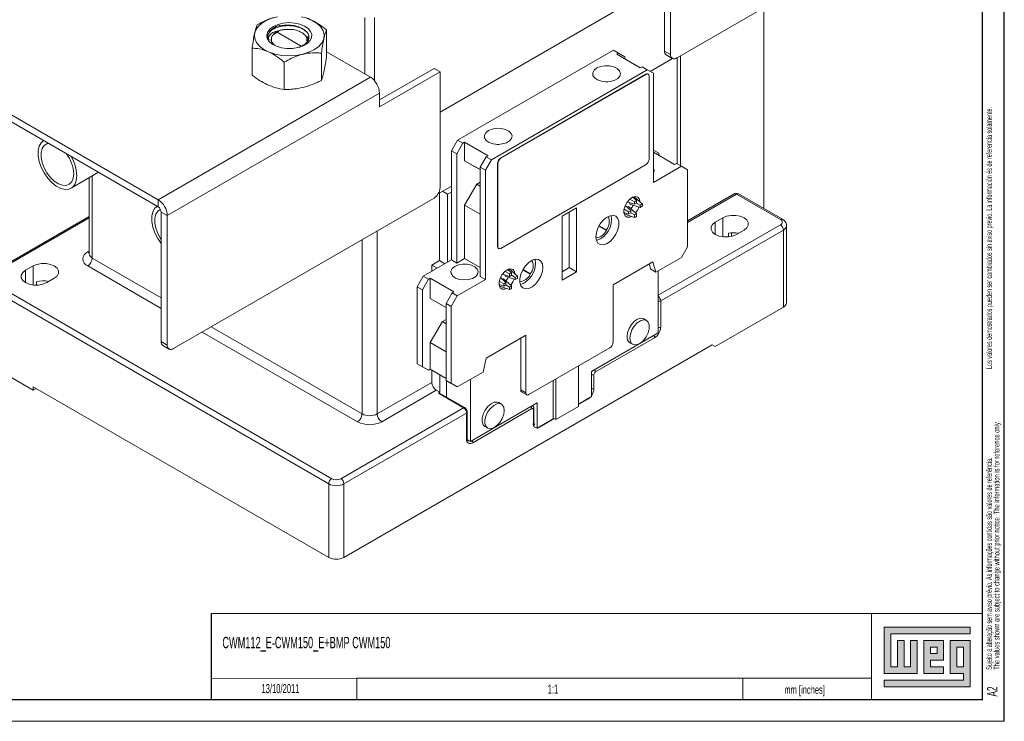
# Model space of a CAD drawing. Header units: millimetres. Extents: x 0 to 841, y 0 to 594.
# Tile 8 of 11: x 611 to 841, y 0 to 164. Entities that reach past the tile are written whole.
import ezdxf

# ---------------------------------------------------------------- set-up
doc = ezdxf.new("R2010")
doc.units = ezdxf.units.MM
doc.layers.add('FORMATO', color=7, linetype='Continuous')
doc.layers.add('LEGENDA', color=7, linetype='Continuous')
doc.styles.add('SLDTEXTSTYLE1', font='TXT', dxfattribs={"width": 0.605})
doc.styles.add('SLDTEXTSTYLE2', font='TXT', dxfattribs={"width": 0.569583})

# ---------------------------------------------------------------- blocks, each defined once
blk = doc.blocks.new('SW_NOTE_0')
at = {"color": 0, "linetype": 'Continuous', "lineweight": 0, "attachment_point": 1, "rotation": 90}
for s, insert, char_height, style in [('Sujeito a alteração sem aviso prévio. As informações contidas são valores de referência.                                                           Los valores demostrados pueden ser cambiados sin aviso previo. La información és de referencia solamente.', (-1.71, 0), 1.32292, 'SLDTEXTSTYLE2'), ('The values shown are subject to change without prior notice. The information is for reference only. ', (0.06, 0), 1.3229, 'SLDTEXTSTYLE1')]:
    blk.add_mtext(s, dxfattribs=dict(at, insert=insert, char_height=char_height, style=style))

msp = doc.modelspace()

# ---------------------------------------------------------------- hatches: boundary and pattern name
at = {"linetype": 'Continuous'}
msp.add_hatch(color=7, dxfattribs=at).paths.add_polyline_path([(812.99, 21.93), (812.99, 11.15), (820.69, 11.15), (820.69, 18.85), (819.15, 18.85), (819.15, 12.69), (817.61, 12.69), (817.61, 18.85), (816.07, 18.85), (816.07, 12.69), (814.53, 12.69), (814.53, 20.39), (833.01, 20.39), (833.01, 21.93)], flags=0)
h = msp.add_hatch(color=7, dxfattribs=at)
h.paths.add_polyline_path([(812.99, 8.07), (833.01, 8.07), (833.01, 18.85), (828.39, 18.85), (828.39, 11.15), (831.47, 11.15), (831.47, 9.61), (812.99, 9.61)], flags=0)
h.paths.add_polyline_path([(829.93, 17.31), (831.47, 17.31), (831.47, 12.69), (829.93, 12.69)], flags=0)
h = msp.add_hatch(color=7, dxfattribs=at)
h.paths.add_polyline_path([(826.85, 12.69), (823.77, 12.69), (823.77, 14.23), (826.85, 14.23), (826.85, 18.85), (822.23, 18.85), (822.23, 11.15), (826.85, 11.15)], flags=0)
h.paths.add_polyline_path([(825.31, 15.77), (823.77, 15.77), (823.77, 17.31), (825.31, 17.31)], flags=0)

# ---------------------------------------------------------------- linework, layer by layer
at = {"color": 7, "linetype": 'Continuous', "lineweight": 15}
for p, q in [((764.56, 154.65), (825.37, 189.76)), ((761.73, 183.23), (761.73, 156.28)), ((763.14, 182.41), (763.14, 155.47)), ((709.4, 142.04), (761.73, 172.25)), ((761.73, 172.25), (709.4, 142.04)), ((784.89, 166.39), (784.89, 119.57)), ((568.34, 165.07), (643.64, 121.59)), ((568.34, 163.43), (643.64, 119.96)), ((691.83, 164.1), (691.83, 150.92)), ((694.09, 164.1), (694.09, 149.35)), ((671.43, 160.66), (672.28, 161.13)), ((671.94, 162.12), (671.94, 162.24)), ((672.03, 162.13), (671.94, 162.12)), ((672.72, 161.25), (672.28, 161.13)), ((672.76, 161.23), (672.28, 161.13)), ((674.09, 161.33), (674.45, 161.3)), ((682.9, 161.18), (682.9, 154.81)), ((670.43, 160.06), (671.43, 160.66)), ((677.02, 157.43), (671.43, 160.66)), ((678.64, 159.33), (678.45, 159.58)), ((665.55, 156.98), (665.55, 150.61)), ((677.02, 157.43), (676.49, 157.13)), ((678.12, 158.07), (677.02, 157.43)), ((677.02, 157.43), (677.02, 157.3)), ((677.98, 157.96), (677.73, 157.64)), ((678.21, 158.06), (678.12, 158.07)), ((749.81, 156.47), (713.47, 135.49)), ((751.05, 155.75), (749.81, 156.47)), ((761.73, 156.28), (763.14, 155.47)), ((681.71, 155.79), (681.71, 149.42)), ((682.9, 156.08), (693.14, 150.17)), ((750.63, 155.51), (751.05, 155.75)), ((756.07, 152.37), (750.63, 155.51)), ((752.47, 154.94), (751.05, 155.75)), ((752.47, 154.94), (752.47, 154.45)), ((758.37, 151.53), (763.58, 154.54)), ((762.14, 155.37), (763.56, 154.55)), ((764.73, 129.97), (764.73, 154.75)), ((765.47, 129.55), (765.47, 155.18)), ((673.03, 153.69), (673.03, 147.32)), ((707.99, 152.21), (695.26, 144.86)), ((707.99, 152.21), (709.4, 151.39)), ((721.39, 130.91), (757.73, 151.9)), ((756.07, 152.37), (756.5, 152.61)), ((757.73, 151.9), (756.5, 152.61)), ((759.15, 151.08), (757.73, 151.9)), ((643.64, 121.59), (693.14, 150.17)), ((695.26, 143.23), (709.4, 151.39)), ((709.4, 124.44), (709.4, 151.39)), ((757.38, 150.88), (723.51, 131.32)), ((757.45, 150.84), (723.58, 131.28)), ((757.45, 150.84), (757.38, 150.88)), ((757.95, 150.88), (757.88, 150.93)), ((758.16, 131.03), (758.16, 150.43)), ((759.15, 151.08), (759.15, 125.6)), ((748.49, 149.12), (748, 149.12)), ((645.76, 117.92), (695.26, 146.49)), ((695.26, 146.49), (695.26, 143.23)), ((712.06, 133.04), (713.47, 135.49)), ((714.71, 134.77), (713.29, 132.32)), ((713.47, 135.49), (714.71, 134.77)), ((715.13, 135.02), (714.71, 134.77)), ((720.58, 131.87), (715.13, 135.02)), ((715.13, 135.02), (715.13, 130.71)), ((722.72, 134.52), (723.21, 134.52)), ((713.29, 132.32), (712.06, 133.04)), ((712.06, 133.04), (712.06, 107.56)), ((713.29, 132.32), (713.29, 106.85)), ((718.74, 129.18), (720.15, 131.63)), ((721.39, 130.91), (719.97, 128.47)), ((720.58, 131.87), (720.15, 131.63)), ((720.15, 131.63), (721.39, 130.91)), ((723.58, 131.28), (723.51, 131.32)), ((760.42, 132.46), (759.15, 133.2)), ((764.1, 129.85), (759.15, 132.71)), ((760.42, 132.46), (760.42, 131.97)), ((715.13, 130.71), (718.74, 128.63)), ((717.96, 129.08), (715.13, 130.71)), ((718.74, 128.63), (717.96, 129.08)), ((719.97, 128.47), (718.74, 129.18)), ((718.74, 103.7), (718.74, 129.18)), ((722.8, 130.1), (722.8, 110.71)), ((722.87, 130.06), (722.8, 130.1)), ((722.87, 130.06), (722.87, 110.66)), ((723.58, 110.26), (757.45, 129.81)), ((759.15, 125.6), (765.72, 129.4)), ((764.1, 129.85), (764.52, 130.09)), ((765.72, 129.4), (764.52, 130.09)), ((767.14, 128.58), (765.72, 129.4)), ((623.33, 124.31), (629.72, 128)), ((627.53, 126.74), (627.53, 109.03)), ((628.26, 127.16), (628.26, 108.01)), ((719.97, 128.47), (719.97, 102.99)), ((767.14, 128.58), (767.14, 110.62)), ((708.96, 123), (712.06, 124.79)), ((715.13, 120.34), (717.96, 125.24)), ((718.74, 125.69), (717.96, 125.24)), ((717.96, 125.24), (718.74, 124.79)), ((647.18, 86.89), (707.99, 121.99)), ((709.23, 107.4), (709.23, 123.16)), ((709.93, 123.57), (711.14, 122.87)), ((712.06, 123.4), (711.14, 122.87)), ((711.14, 122.87), (711.14, 107.03)), ((754.74, 121.15), (753.69, 121.73)), ((755.21, 121.42), (754.35, 122.17)), ((754.4, 122.13), (754.66, 122.28)), ((756.57, 120.63), (754.66, 122.28)), ((778.02, 122.95), (767.14, 116.67)), ((767.14, 116.33), (778.52, 122.91)), ((778.52, 122.91), (788.78, 116.99)), ((789.28, 117.04), (779.02, 122.95)), ((643.64, 119.96), (643.64, 121.59)), ((715.13, 120.34), (715.13, 107.91)), ((718.74, 118.26), (715.13, 120.34)), ((741.24, 119.72), (737.88, 117.78)), ((741.24, 104.81), (741.24, 119.72)), ((753.9, 119.09), (752.59, 120.27)), ((754.74, 120.55), (753.06, 121.09)), ((753.06, 119.84), (753.35, 120.01)), ((755.21, 118.33), (753.35, 120.01)), ((753.67, 120.56), (753.67, 120.9)), ((756.05, 119.79), (753.67, 120.56)), ((754.74, 120.55), (754.74, 121.15)), ((755.21, 120.82), (754.74, 120.55)), ((755.21, 121.42), (755.21, 120.82)), ((756.05, 120.33), (755.21, 120.82)), ((756.05, 120.33), (756.57, 120.63)), ((756.05, 119.79), (756.05, 120.33)), ((756.57, 120.09), (756.05, 119.79)), ((627.53, 117.72), (603.72, 103.97)), ((604.22, 103.92), (627.53, 117.38)), ((644.35, 118.73), (645.76, 117.92)), ((644.35, 118.73), (644.35, 88.52)), ((645.76, 117.92), (645.76, 87.71)), ((737.88, 117.78), (737.88, 102.88)), ((739.54, 105.79), (739.54, 118.74)), ((753.38, 118.25), (752.28, 118.63)), ((753.38, 118.79), (752.34, 119.42)), ((752.36, 118.29), (752.36, 118.6)), ((754.74, 117.46), (752.36, 118.29)), ((753.38, 118.79), (753.9, 119.09)), ((753.9, 118.55), (753.38, 118.25)), ((753.9, 119.09), (753.9, 118.55)), ((754.74, 118.06), (753.9, 118.55)), ((754.74, 118.06), (755.21, 118.33)), ((754.74, 117.46), (754.74, 118.06)), ((755.21, 118.33), (755.21, 117.73)), ((775.34, 117.39), (773.57, 116.37)), ((775.34, 117.39), (775.34, 112.97)), ((748.19, 114.46), (746.45, 115.46)), ((746.5, 115.55), (748.19, 114.57)), ((788.78, 115.76), (760.3, 99.32)), ((773.57, 113.52), (773.57, 116.37)), ((790.22, 97.59), (790.22, 115.56)), ((694.73, 71.68), (694.73, 114.34)), ((748.19, 114.57), (748.19, 114.46)), ((789.48, 114.54), (760.85, 98)), ((776.64, 113.79), (776.64, 112.95)), ((777.39, 113.89), (777.39, 113.08)), ((778.52, 113.52), (780.29, 114.54)), ((789.48, 96.57), (789.48, 114.54)), ((691.2, 112.3), (691.2, 71.68)), ((722.87, 110.66), (722.8, 110.71)), ((723.01, 110.25), (723.08, 110.21)), ((765.72, 108.17), (767.14, 110.62)), ((627.53, 109.62), (627.2, 109.43)), ((628.26, 108.01), (644.35, 98.72)), ((765.72, 108.17), (759.71, 104.7)), ((614.47, 106.17), (612.71, 105.15)), ((614.47, 106.17), (614.47, 101.74)), ((627.2, 106.17), (644.35, 96.27)), ((712.06, 107.56), (705.48, 103.77)), ((707.46, 106.38), (709.23, 107.4)), ((707.46, 106.38), (707.46, 104.91)), ((708.73, 105.64), (707.46, 106.38)), ((710.5, 106.66), (709.23, 107.4)), ((713.29, 106.85), (712.06, 107.56)), ((715.13, 107.91), (713.29, 106.85)), ((715.13, 107.91), (718.74, 105.83)), ((737.88, 104.83), (739.54, 105.79)), ((739.54, 105.79), (741.24, 104.81)), ((749.73, 101.79), (759.01, 107.15)), ((758.16, 106.66), (758.53, 105.38)), ((759.01, 107.15), (759.71, 104.7)), ((612.71, 105.15), (612.71, 102.29)), ((704.06, 101.32), (705.48, 103.77)), ((705.48, 103.77), (706.68, 103.07)), ((719.97, 102.99), (718.74, 103.7)), ((724.77, 102.27), (723.45, 103.45)), ((725.61, 103.73), (723.93, 104.28)), ((724.54, 103.75), (724.54, 104.08)), ((726.92, 102.97), (724.54, 103.75)), ((725.61, 104.33), (724.55, 104.91)), ((726.08, 104.6), (725.22, 105.35)), ((725.26, 105.31), (725.53, 105.46)), ((727.44, 103.81), (725.53, 105.46)), ((725.61, 103.73), (725.61, 104.33)), ((725.61, 103.73), (726.08, 104)), ((726.08, 104.6), (726.08, 104)), ((726.92, 103.51), (726.08, 104)), ((726.92, 103.51), (727.44, 103.81)), ((726.92, 102.97), (726.92, 103.51)), ((730.44, 104.22), (728.7, 105.22)), ((728.75, 105.3), (730.44, 104.33)), ((730.44, 104.22), (730.44, 104.33)), ((737.88, 102.88), (741.24, 104.81)), ((758.53, 105.38), (759.71, 104.7)), ((760.3, 105.04), (760.3, 90.56)), ((603.51, 101.47), (683.42, 55.35)), ((684.12, 56.57), (604.22, 102.7)), ((615.28, 102.43), (615.28, 101.7)), ((617.66, 102.29), (619.42, 103.31)), ((705.27, 100.62), (704.06, 101.32)), ((704.06, 101.32), (704.06, 83.35)), ((706.68, 103.07), (705.27, 100.62)), ((707.11, 103.32), (706.68, 103.07)), ((712.62, 100.13), (707.11, 103.32)), ((707.11, 103.32), (707.11, 98.58)), ((719.97, 102.99), (713.4, 99.19)), ((724.25, 101.43), (723.15, 101.81)), ((724.25, 101.97), (723.2, 102.6)), ((723.23, 101.47), (723.23, 101.78)), ((725.61, 100.64), (723.23, 101.47)), ((724.22, 103.19), (723.93, 103.02)), ((726.08, 101.51), (724.22, 103.19)), ((724.25, 101.97), (724.77, 102.27)), ((724.77, 101.73), (724.25, 101.43)), ((724.77, 102.27), (724.77, 101.73)), ((725.61, 101.24), (724.77, 101.73)), ((726.08, 101.51), (725.61, 101.24)), ((725.61, 100.64), (725.61, 101.24)), ((726.08, 101.51), (726.08, 100.91)), ((727.44, 103.27), (726.92, 102.97)), ((749.73, 88.32), (749.73, 101.79)), ((705.27, 100.62), (705.27, 82.66)), ((710.78, 97.44), (712.2, 99.89)), ((713.4, 99.19), (711.98, 96.74)), ((712.62, 100.13), (712.2, 99.89)), ((712.2, 99.89), (713.4, 99.19)), ((707.11, 98.58), (710.78, 96.46)), ((709.93, 96.95), (707.11, 98.58)), ((710.78, 96.46), (709.93, 96.95)), ((711.98, 96.74), (710.78, 97.44)), ((710.78, 79.47), (710.78, 97.44)), ((711.98, 96.74), (711.98, 78.78)), ((760.85, 98), (760.85, 91.88)), ((773.57, 87.39), (789.48, 96.57)), ((656.01, 91.99), (691.2, 71.68)), ((707.11, 88.29), (709.93, 93.19)), ((710.78, 93.68), (709.93, 93.19)), ((709.93, 93.19), (710.78, 92.7)), ((757.53, 93.46), (756.89, 93.83)), ((653.89, 90.76), (690.13, 69.84)), ((720.12, 84.7), (729.4, 90.06)), ((729.4, 90.06), (729.4, 76.58)), ((760.3, 90.56), (744.73, 81.57)), ((644.35, 88.52), (645.76, 87.71)), ((644.76, 87.61), (646.18, 86.79)), ((686.95, 38.2), (772.87, 87.8)), ((707.11, 88.29), (707.11, 82.09)), ((710.78, 86.17), (707.11, 88.29)), ((728.22, 89.37), (728.22, 77.27)), ((759.43, 89.43), (745.64, 81.47)), ((753.68, 88.27), (754.32, 87.9)), ((772.87, 87.8), (773.57, 87.39)), ((773.57, 87.39), (772.87, 87.8)), ((730.1, 76.18), (749.02, 87.09)), ((603.51, 83.51), (614.47, 77.18)), ((704.06, 83.35), (705.27, 82.66)), ((705.48, 82.53), (704.06, 83.35)), ((719.41, 81.43), (720.12, 84.7)), ((741.65, 82.84), (741.65, 73.39)), ((705.27, 82.66), (706.68, 81.84)), ((706.68, 81.84), (705.48, 82.53)), ((707.11, 82.09), (706.68, 81.84)), ((707.11, 82.09), (710.78, 79.96)), ((707.46, 81.88), (707.46, 79.02)), ((709.37, 76.7), (709.37, 80.78)), ((713.4, 77.96), (719.41, 81.43)), ((744.73, 75.69), (744.73, 81.57)), ((745.29, 80.86), (745.29, 77.59)), ((694.73, 71.68), (707.46, 79.02)), ((710.78, 79.47), (711.98, 78.78)), ((712.2, 78.66), (710.78, 79.47)), ((710.9, 75.57), (710.9, 79.4)), ((711.98, 78.78), (713.4, 77.96)), ((713.4, 77.96), (712.2, 78.66)), ((716.46, 65.25), (716.46, 79.73)), ((735.74, 70.71), (735.74, 79.43)), ((736.38, 70.34), (736.38, 79.8)), ((614.47, 78), (614.47, 77.18)), ((614.47, 78), (683.42, 38.2)), ((615.18, 77.59), (614.47, 77.18)), ((695.79, 69.84), (708.52, 77.19)), ((708.52, 77.19), (709.37, 76.7)), ((709.37, 76.7), (709.01, 76.49)), ((709.01, 76.49), (714.88, 73.1)), ((715.13, 73.13), (709.26, 76.52)), ((728.22, 77.27), (729.4, 76.58)), ((728.42, 76.81), (729.6, 76.13)), ((732.03, 74.24), (716.46, 65.25)), ((723.72, 73.94), (723.08, 74.31)), ((730.94, 73.56), (730.9, 73.59)), ((732.03, 68.36), (732.03, 74.24)), ((744.73, 75.69), (741.65, 73.92)), ((743.87, 75.14), (741.65, 73.86)), ((743.87, 75.14), (743.87, 75.2)), ((714.88, 73.1), (686.25, 56.57)), ((686.95, 55.35), (715.59, 71.88)), ((715.59, 65.76), (715.59, 71.88)), ((715.74, 65.96), (715.74, 72.08)), ((730.79, 72.9), (717, 64.94)), ((731.15, 69.43), (731.15, 72.69)), ((731.29, 69.63), (731.29, 72.9)), ((741.65, 73.39), (736.38, 70.34)), ((731.52, 69.12), (731.46, 69.15)), ((735.92, 70.61), (732.03, 68.36)), ((735.97, 70.58), (732.56, 68.61)), ((736.38, 70.34), (735.74, 70.71)), ((719.87, 68.75), (720.51, 68.38)), ((731.87, 68.46), (732.03, 68.36)), ((732.56, 68.61), (732.56, 68.67)), ((716.46, 65.25), (715.78, 65.64)), ((683.42, 38.2), (683.42, 55.35)), ((686.95, 38.2), (686.95, 55.35))]:
    msp.add_line(p, q, dxfattribs=at)
at = {"color": 7, "linetype": 'Continuous', "lineweight": 0}
for p, q in [((833.01, 21.93), (812.99, 21.93)), ((812.99, 21.93), (812.99, 11.15)), ((833.01, 20.39), (833.01, 21.93)), ((814.53, 20.39), (833.01, 20.39)), ((814.53, 12.69), (814.53, 20.39)), ((817.61, 18.85), (816.07, 18.85)), ((816.07, 18.85), (816.07, 12.69)), ((817.61, 12.69), (817.61, 18.85)), ((820.69, 18.85), (819.15, 18.85)), ((819.15, 18.85), (819.15, 12.69)), ((820.69, 11.15), (820.69, 18.85)), ((826.85, 18.85), (822.23, 18.85)), ((822.23, 18.85), (822.23, 11.15)), ((826.85, 14.23), (826.85, 18.85)), ((833.01, 18.85), (828.39, 18.85)), ((828.39, 18.85), (828.39, 11.15)), ((833.01, 8.07), (833.01, 18.85)), ((823.77, 17.31), (825.31, 17.31)), ((823.77, 15.77), (823.77, 17.31)), ((825.31, 17.31), (825.31, 15.77)), ((829.93, 12.69), (829.93, 17.31)), ((829.93, 17.31), (831.47, 17.31)), ((831.47, 17.31), (831.47, 12.69)), ((825.31, 15.77), (823.77, 15.77)), ((823.77, 14.23), (826.85, 14.23)), ((823.77, 12.69), (823.77, 14.23)), ((816.07, 12.69), (814.53, 12.69)), ((819.15, 12.69), (817.61, 12.69)), ((826.85, 12.69), (823.77, 12.69)), ((826.85, 11.15), (826.85, 12.69)), ((831.47, 12.69), (829.93, 12.69)), ((689.95, 10.03), (689.95, 5)), ((780, 10.03), (780, 5)), ((812.99, 11.15), (820.69, 11.15)), ((812.99, 9.61), (812.99, 8.07)), ((831.47, 9.61), (812.99, 9.61)), ((822.23, 11.15), (826.85, 11.15)), ((828.39, 11.15), (831.47, 11.15)), ((831.47, 11.15), (831.47, 9.61)), ((812.99, 8.07), (833.01, 8.07))]:
    msp.add_line(p, q, dxfattribs=at)
at = {"color": 7, "linetype": 'Continuous', "lineweight": 15, "flags": 128}
for points in [[(677.37, 155.53), (675.79, 155.25), (674.16, 155.17), (672.52, 155.27), (670.95, 155.56), (669.52, 156.03), (668.28, 156.66), (667.28, 157.41), (666.57, 158.27), (666.17, 159.19), (666.1, 160.14), (666.37, 161.08), (666.95, 161.97), (667.83, 162.77), (668.98, 163.45), (670.34, 163.99)], [(678.23, 163.95), (679.58, 163.4), (680.7, 162.71), (681.56, 161.89), (682.12, 161), (682.35, 160.06), (682.26, 159.11), (681.83, 158.19), (681.09, 157.34), (680.07, 156.6), (678.81, 155.99), (677.37, 155.53)], [(676.25, 157.07), (674.99, 156.86), (673.67, 156.85), (672.39, 157.02), (671.22, 157.38), (670.25, 157.88), (669.52, 158.52), (669.09, 159.24), (668.98, 159.99), (669.2, 160.74), (669.74, 161.44), (670.56, 162.03), (671.61, 162.49), (672.82, 162.78), (674.12, 162.89), (675.43, 162.81), (676.66, 162.55), (677.74, 162.11), (678.6, 161.54), (679.18, 160.86), (679.46, 160.11), (679.4, 159.35), (679.02, 158.63), (678.34, 157.98), (677.39, 157.45), (676.25, 157.07)], [(669.47, 158.78), (669.27, 159.27), (669.23, 159.78), (669.34, 160.29), (669.6, 160.77), (670.01, 161.22), (670.55, 161.62), (671.2, 161.97), (671.94, 162.24)], [(745.94, 152.32), (745.32, 151.81), (745.02, 151.22), (745.06, 150.6), (745.45, 150.03), (746.14, 149.56), (747.06, 149.24), (748.11, 149.11), (749.17, 149.19), (750.13, 149.46), (750.89, 149.9), (751.36, 150.45), (751.49, 151.07), (751.27, 151.67), (750.72, 152.2), (749.9, 152.6), (748.91, 152.82), (747.84, 152.85), (746.81, 152.67), (745.94, 152.32)], [(720.66, 137.72), (720.04, 137.22), (719.74, 136.63), (719.78, 136.01), (720.17, 135.43), (720.86, 134.96), (721.78, 134.65), (722.83, 134.52), (723.89, 134.6), (724.85, 134.87), (725.61, 135.3), (726.08, 135.86), (726.21, 136.47), (725.99, 137.08), (725.44, 137.61), (724.63, 138.01), (723.63, 138.23), (722.56, 138.26), (721.53, 138.08), (720.66, 137.72)], [(616.93, 135.4), (616.35, 134.91), (615.88, 134.1), (615.64, 133.06), (615.64, 131.84), (615.88, 130.52), (616.35, 129.17), (617.03, 127.85), (617.87, 126.64), (618.83, 125.6), (619.87, 124.79), (620.92, 124.25), (621.92, 124.02), (622.83, 124.1), (623.6, 124.49), (624.18, 125.17), (624.53, 126.11), (624.66, 127.24), (624.66, 127.24)], [(618.02, 134.75), (617.7, 134.66), (617.04, 134.23), (616.58, 133.53), (616.34, 132.59), (616.34, 131.49), (616.58, 130.28), (617.04, 129.05), (617.7, 127.86), (618.51, 126.8), (619.42, 125.94), (620.37, 125.32), (621.31, 124.98), (622.18, 124.95), (622.91, 125.23), (623.48, 125.8), (623.83, 126.62), (623.95, 127.65), (623.95, 127.65)], [(756, 121.16), (755.88, 121.72), (755.51, 122.19), (754.96, 122.35), (754.3, 122.18), (753.62, 121.71), (753, 121), (752.53, 120.15), (752.29, 119.26), (752.29, 118.47), (752.53, 117.87), (753, 117.55), (753.62, 117.55), (753.97, 117.68)], [(643.45, 120.09), (642.87, 119.6), (642.4, 118.79), (642.15, 117.75), (642.15, 116.54), (642.4, 115.21), (642.87, 113.86), (643.54, 112.54), (644.35, 111.37)], [(755, 118.52), (755.51, 119.27), (755.79, 119.88)], [(644.19, 119.34), (643.56, 118.92), (643.1, 118.22), (642.86, 117.29), (642.86, 116.18), (643.1, 114.97), (643.56, 113.74), (644.21, 112.55), (644.35, 112.35)], [(745.75, 112.97), (745.87, 112.12), (746.22, 111.49), (746.76, 111.13), (747.45, 111.07), (748.24, 111.31), (749.03, 111.84), (749.78, 112.61), (750.41, 113.55), (750.86, 114.57), (751.09, 115.59), (751.09, 116.52), (750.86, 117.26), (750.41, 117.77), (749.78, 117.98), (749.03, 117.89), (748.24, 117.5), (747.45, 116.84), (746.76, 115.98), (746.22, 114.99), (745.87, 113.95), (745.75, 112.97)], [(780.29, 114.54), (780.93, 115.05), (781.27, 115.65), (781.27, 116.28), (780.93, 116.88), (780.29, 117.39), (779.41, 117.77), (778.36, 117.96), (777.27, 117.96), (776.23, 117.77), (775.34, 117.39)], [(773.57, 116.37), (772.93, 115.86), (772.59, 115.26), (772.59, 114.63), (772.93, 114.03), (773.57, 113.52), (774.46, 113.14), (775.5, 112.95), (776.6, 112.95), (777.64, 113.14), (778.52, 113.52)], [(627.2, 109.43), (627.41, 109.34), (627.53, 109.3)], [(619.42, 103.31), (620.07, 103.82), (620.41, 104.42), (620.41, 105.06), (620.07, 105.66), (619.42, 106.17), (618.54, 106.54), (617.5, 106.74), (616.4, 106.74), (615.36, 106.54), (614.47, 106.17)], [(712.83, 106.05), (713.69, 106.4), (714.7, 106.58), (715.75, 106.55), (716.73, 106.33), (717.54, 105.94), (718.08, 105.42), (718.29, 104.82), (718.16, 104.22), (717.7, 103.67), (716.96, 103.24), (716.01, 102.97), (714.96, 102.9), (713.93, 103.02), (713.03, 103.34), (712.35, 103.8), (711.96, 104.37), (711.92, 104.97), (712.22, 105.56), (712.83, 106.05)], [(733.37, 105.83), (733.26, 106.67), (732.91, 107.3), (732.36, 107.67), (731.67, 107.73), (730.89, 107.48), (730.09, 106.95), (729.34, 106.19), (728.72, 105.25), (728.27, 104.22), (728.03, 103.2), (728.03, 102.28), (728.27, 101.53), (728.72, 101.03), (729.34, 100.81), (730.09, 100.9), (730.89, 101.3), (731.67, 101.95), (732.36, 102.82), (732.91, 103.81), (733.26, 104.84), (733.37, 105.83)], [(731.68, 106.81), (731.56, 107.65), (731.54, 107.71)], [(612.71, 105.15), (612.06, 104.64), (611.72, 104.04), (611.72, 103.4), (612.06, 102.8), (612.71, 102.29), (613.59, 101.92), (614.63, 101.72), (615.73, 101.72), (616.77, 101.92), (617.66, 102.29)], [(726.86, 104.35), (726.74, 104.9), (726.38, 105.37), (725.83, 105.53), (725.17, 105.37), (724.48, 104.9), (723.87, 104.19), (723.4, 103.33), (723.15, 102.45), (723.15, 101.65), (723.4, 101.05), (723.87, 100.73), (724.48, 100.73), (724.84, 100.87)], [(725.87, 101.7), (726.38, 102.45), (726.65, 103.06)], [(756.89, 93.83), (756.82, 93.86), (756.2, 93.97), (755.48, 93.77), (754.73, 93.27), (754.05, 92.53), (753.5, 91.62), (753.14, 90.66), (753.02, 89.74)], [(753.65, 89.37), (753.78, 88.59), (754.13, 88.04), (754.68, 87.77), (755.37, 87.82), (756.11, 88.18), (756.84, 88.81), (757.46, 89.64), (757.92, 90.59), (758.16, 91.54), (758.16, 92.4), (757.92, 93.08), (757.46, 93.5), (756.84, 93.61), (756.11, 93.4), (755.37, 92.9), (754.68, 92.16), (754.13, 91.26), (753.78, 90.29), (753.65, 89.37)], [(744.84, 81.64), (744.79, 81.56), (744.73, 81.44)], [(723.08, 74.31), (722.72, 74.44), (722.03, 74.39), (721.29, 74.03), (720.56, 73.4), (719.94, 72.57), (719.48, 71.62), (719.23, 70.67), (719.23, 69.8), (719.48, 69.13), (719.87, 68.75)], [(724.38, 72.47), (724.26, 73.25), (723.9, 73.8), (723.35, 74.07), (722.67, 74.02), (721.92, 73.66), (721.2, 73.03), (720.57, 72.2), (720.11, 71.26), (719.87, 70.3), (719.87, 69.44), (720.11, 68.76), (720.57, 68.34), (721.2, 68.23), (721.92, 68.44), (722.67, 68.94), (723.35, 69.68), (723.9, 70.58), (724.26, 71.55), (724.38, 72.47)], [(730.94, 73.56), (730.94, 73.56), (730.89, 73.58)], [(744.25, 75.41), (744.15, 75.33), (743.87, 75.14)], [(732.56, 68.61), (732.29, 68.48), (732.19, 68.45)], [(716.19, 65.41), (716.06, 65.42), (715.91, 65.47)]]:
    msp.add_lwpolyline(points, dxfattribs=at)
at = {"color": 7, "linetype": 'Continuous', "lineweight": 15}
for centre, radius, start, end in [((762.71, 156.18), 0.986, 173.7012, 234.9867), ((764.01, 155.33), 0.873, 170.786, 309.2033), ((690.66, 146.28), 4.61, 2.6055, 57.3945), ((757.67, 150.47), 0.503, 65.6929, 125.6176), ((757.73, 150.5), 0.437, 350.786, 129.2033), ((615.74, 127.29), 8.21, 2.5354, 37.7521), ((615.29, 126.88), 9.38, 2.1923, 30.7281), ((724.34, 130.03), 1.54, 122.6055, 177.3945), ((724.41, 129.99), 1.54, 122.6055, 177.3945), ((756.62, 131.1), 1.54, 302.6055, 357.3945), ((758.17, 128.42), 1.14, 329.6325, 30.3675), ((706.33, 124.58), 3.07, 302.6055, 357.3945), ((778.52, 122.09), 1, 60.0027, 119.9973), ((778.23, 122.5), 0.503, 54.3824, 114.3071), ((778.82, 122.5), 0.503, 65.6929, 125.6176), ((641.16, 117.71), 4.61, 2.6055, 57.3945), ((642.81, 118.66), 1.54, 2.6055, 57.3945), ((750.23, 122.18), 4.56, 323.9381, 336.0645), ((756.04, 119.44), 2.15, 112.7457, 127.249), ((754.44, 120.36), 2.15, 352.7495, 7.2505), ((744.21, 116.96), 5.17, 288.9029, 11.1025), ((745.78, 116.48), 3.07, 321.5437, 23.5135), ((755.51, 118.52), 2.15, 172.7495, 187.2505), ((753.91, 119.44), 2.15, 292.7457, 307.249), ((789.07, 116.58), 0.503, 65.7031, 125.6167), ((788.54, 116.37), 0.655, 290.7834, 69.2166), ((787.95, 114.47), 1.54, 2.6055, 57.3945), ((788.99, 115.66), 1.23, 293.6803, 355.1619), ((745.36, 115.79), 3.12, 277.3623, 334.8187), ((777.82, 107.98), 5.93, 78.5599, 101.4401), ((723.28, 110.64), 0.48, 172.7442, 235.9436), ((723.3, 110.59), 0.437, 170.786, 309.2033), ((627.82, 107.8), 1.75, 110.7834, 249.2166), ((625.96, 108.11), 2.31, 302.6055, 357.3945), ((628.78, 109.15), 1.26, 185.6948, 245.6253), ((726.33, 106.86), 5.35, 289.8081, 359.4644), ((728.03, 106.24), 3.07, 321.5437, 23.5135), ((721.1, 105.36), 4.56, 323.9381, 336.0645), ((726.91, 102.62), 2.15, 112.7457, 127.249), ((725.31, 103.54), 2.15, 352.7495, 7.2505), ((727.46, 105.75), 3.35, 279.5074, 332.6736), ((616.95, 96.85), 5.83, 78.4134, 106.6592), ((726.38, 101.7), 2.15, 172.7495, 187.2505), ((724.78, 102.62), 2.15, 292.7457, 307.249), ((759.3, 97.93), 1.55, 2.6497, 49.6498), ((760.49, 98.69), 0.774, 255.8341, 297.2981), ((788.96, 97.72), 1.26, 294.3747, 354.3052), ((757.78, 92.02), 3.07, 302.6056, 357.3944), ((760.49, 92.57), 0.774, 255.8342, 297.2978), ((754.55, 89.55), 1.54, 172.8534, 235.8344), ((758.66, 89.39), 0.774, 2.6982, 44.1721), ((645.33, 88.41), 0.986, 173.7012, 234.9867), ((646.63, 87.57), 0.873, 170.786, 309.2033), ((748.19, 88.39), 1.54, 302.6055, 357.3945), ((744.93, 81.56), 0.788, 254.989, 296.9168), ((746.06, 80.82), 0.768, 122.6055, 177.3945), ((744.87, 81.43), 0.774, 2.6982, 44.1721), ((709.76, 79.13), 2.31, 182.6055, 237.3945), ((709.16, 76.29), 0.251, 65.6929, 125.6176), ((728.69, 77.2), 0.48, 172.7442, 235.9436), ((729.83, 76.51), 0.437, 170.786, 309.2033), ((742.27, 77.72), 3.02, 324.4387, 357.4935), ((744.93, 78.3), 0.788, 254.989, 296.9165), ((688.89, 71.78), 2.31, 302.6055, 357.3945), ((692.96, 75.09), 3.84, 242.6097, 297.3903), ((697.03, 71.78), 2.31, 182.6055, 237.3945), ((715.03, 72.91), 0.24, 64.0299, 127.2548), ((714.06, 71.81), 1.54, 2.6055, 57.3945), ((715.5, 72.1), 0.24, 292.7335, 355.9987), ((730.02, 72.86), 0.774, 2.6982, 44.1721), ((730.93, 72.73), 0.218, 350.786, 129.2033), ((731.04, 72.92), 0.251, 294.3752, 354.299), ((692.96, 75.3), 6.15, 242.6097, 297.3903), ((732, 69.28), 0.866, 170.3555, 265.8341), ((731.04, 69.66), 0.251, 294.3747, 354.3052), ((716.45, 65.62), 0.873, 170.786, 309.2033), ((715.49, 65.98), 0.251, 294.375, 354.3056), ((716.23, 64.9), 0.774, 2.6985, 44.1721), ((684.95, 55.28), 1.54, 122.6055, 177.3945), ((685.19, 58.76), 3.84, 242.6097, 297.3903), ((685.19, 58.62), 2.31, 242.6097, 297.3903), ((685.42, 55.28), 1.54, 2.6055, 57.3945), ((685.19, 41.61), 3.84, 242.6097, 297.3903)]:
    msp.add_arc(centre, radius, start, end, dxfattribs=at)
for centre, major_axis, ratio, start_param, end_param in [((674.21, 159.04), (4.23, 0.03), 0.582304, 3.13039, 3.671413), ((674.24, 159.05), (4.23, -0.03), 0.572227, 5.877496, 6.293574)]:
    msp.add_ellipse(centre, major_axis=major_axis, ratio=ratio, start_param=start_param, end_param=end_param, dxfattribs=at)
for points, knots in [([(671.47, 164.24), (671.08, 164.16), (670.08, 163.97), (668.48, 163.31), (667.32, 162.69), (666.74, 162.37)], [0, 0, 0, 0, 0.241664, 0.616635, 1, 1, 1, 1]), ([(682.9, 161.18), (682.35, 161.62), (681.24, 162.5), (679.49, 163.5), (678.08, 164.06), (677.32, 164.19), (677.11, 164.22)], [0, 0, 0, 0, 0.294642, 0.596313, 0.891873, 1, 1, 1, 1]), ([(666.74, 162.37), (666.65, 162.17), (666.47, 161.75), (666.19, 160.74), (665.91, 159.33), (665.69, 158.01), (665.57, 157.18), (665.55, 156.98)], [0, 0, 0, 0, 0.226918, 0.459249, 0.686874, 0.922616, 1, 1, 1, 1]), ([(669.26, 159.61), (669.25, 159.65), (669.15, 160.01), (669.58, 160.71), (670.58, 161.53), (672.14, 162.08), (673.96, 162.26), (675.79, 162.04), (677.25, 161.57), (677.82, 161.1), (678.02, 160.93)], [0, 0, 0, 0, 0.01847, 0.168037, 0.318321, 0.468605, 0.618172, 0.769045, 0.918048, 1, 1, 1, 1]), ([(669.47, 158.78), (669.42, 159.04), (669.32, 159.55), (669.87, 160.28), (670.75, 160.8), (671.51, 160.95), (671.81, 161.01)], [0, 0, 0, 0, 0.274903, 0.549791, 0.825435, 1, 1, 1, 1]), ([(671.81, 161.01), (671.61, 160.92), (671.05, 160.66), (670.36, 160.08), (669.98, 159.29), (670.06, 158.6), (670.37, 158.05), (670.65, 157.79), (670.8, 157.64)], [0, 0, 0, 0, 0.114882, 0.329531, 0.544181, 0.758831, 0.864999, 1, 1, 1, 1]), ([(674.09, 161.33), (673.58, 161.32), (672.76, 161.31), (672.07, 161.09), (671.81, 161.01)], [0, 0, 0, 0, 0.624277, 1, 1, 1, 1]), ([(671.94, 162.24), (671.96, 162.22), (671.99, 162.18), (672.02, 162.14), (672.03, 162.13)], [0, 0, 0, 0, 0.49998, 1, 1, 1, 1]), ([(677.18, 157.35), (677.47, 157.51), (678.14, 157.88), (678.71, 158.68), (678.89, 159.6), (678.54, 160.52), (677.7, 161.34), (676.46, 161.96), (674.94, 162.31), (673.51, 162.36), (672.55, 162.23), (672.13, 162.15), (672.03, 162.13)], [0, 0, 0, 0, 0.087343, 0.199325, 0.3126, 0.427673, 0.542917, 0.661066, 0.779166, 0.899506, 0.975687, 1, 1, 1, 1]), ([(672.76, 161.23), (673.25, 161.31), (673.76, 161.39), (674.28, 161.3), (674.31, 161.3)], [0, 0, 0, 0, 0.946997, 1, 1, 1, 1]), ([(677.96, 159.95), (677.76, 160.14), (677.3, 160.55), (676.2, 161.06), (674.73, 161.36), (673.52, 161.34), (672.88, 161.24), (672.76, 161.23)], [0, 0, 0, 0, 0.184272, 0.418429, 0.676862, 0.934578, 1, 1, 1, 1]), ([(681.71, 155.79), (681.8, 156.38), (681.98, 157.57), (682.26, 159.08), (682.54, 160.24), (682.76, 160.85), (682.88, 161.12), (682.9, 161.18)], [0, 0, 0, 0, 0.226918, 0.459249, 0.686874, 0.922616, 1, 1, 1, 1]), ([(670.08, 159.03), (670.06, 158.99), (669.93, 158.67), (670.22, 158.16), (670.65, 157.78), (670.8, 157.64)], [0, 0, 0, 0, 0.082229, 0.672088, 1, 1, 1, 1]), ([(678.47, 159.05), (678.44, 159.15), (678.36, 159.47), (678.12, 159.76), (677.96, 159.95)], [0, 0, 0, 0, 0.329234, 1, 1, 1, 1]), ([(677.96, 159.95), (677.97, 159.94), (678.18, 159.62), (678.4, 159.2), (678.26, 158.81), (678.23, 158.74)], [0, 0, 0, 0, 0.034979, 0.838803, 1, 1, 1, 1]), ([(678.26, 158.2), (678.35, 158.39), (678.48, 158.67), (678.47, 158.96), (678.47, 159.05)], [0, 0, 0, 0, 0.683539, 1, 1, 1, 1]), ([(678.42, 159.55), (678.49, 159.48), (678.65, 159.34), (678.68, 159.18), (678.7, 159.09)], [0, 0, 0, 0, 0.478209, 1, 1, 1, 1]), ([(665.55, 156.98), (666.1, 156.93), (667.21, 156.83), (668.96, 156.31), (670.75, 155.4), (672.1, 154.45), (672.85, 153.84), (673.03, 153.69)], [0, 0, 0, 0, 0.226918, 0.459249, 0.686874, 0.922616, 1, 1, 1, 1]), ([(673.03, 153.69), (673.61, 154), (674.77, 154.64), (676.64, 155.37), (678.62, 155.81), (680.33, 155.89), (681.35, 155.82), (681.71, 155.79)], [0, 0, 0, 0, 0.204511, 0.412734, 0.636915, 0.869433, 1, 1, 1, 1]), ([(682.9, 154.81), (682.8, 154.17), (682.59, 152.87), (682.28, 151.35), (681.99, 150.19), (681.81, 149.68), (681.71, 149.42)], [0, 0, 0, 0, 0.264605, 0.534947, 0.765343, 1, 1, 1, 1]), ([(673.03, 147.32), (672.38, 147.43), (671.07, 147.66), (669.12, 148.39), (667.26, 149.39), (666.12, 150.2), (665.55, 150.61)], [0, 0, 0, 0, 0.264605, 0.534947, 0.765343, 1, 1, 1, 1]), ([(681.71, 149.42), (681.39, 149.26), (680.35, 148.76), (678.54, 148.05), (676.49, 147.54), (674.64, 147.33), (673.57, 147.32), (673.03, 147.32)], [0, 0, 0, 0, 0.1152284, 0.3662991, 0.6234478, 0.810711, 1, 1, 1, 1]), ([(790.2, 115.56), (790.18, 115.75), (790.15, 116.13), (789.81, 116.66), (789.46, 116.91), (789.28, 117.04)], [0, 0, 0, 0, 0.306754, 0.630979, 1, 1, 1, 1]), ([(627.53, 109.03), (627.52, 109), (627.51, 108.97), (627.53, 108.99), (627.53, 108.99)], [0, 0, 0, 0, 0.896987, 1, 1, 1, 1]), ([(731.29, 72.9), (731.28, 73.01), (731.26, 73.21), (731.12, 73.44), (730.99, 73.52), (730.94, 73.55)], [0, 0, 0, 0, 0.423689, 0.764158, 1, 1, 1, 1]), ([(715.74, 72.08), (715.73, 72.17), (715.71, 72.39), (715.56, 72.73), (715.35, 72.98), (715.19, 73.09), (715.13, 73.13)], [0, 0, 0, 0, 0.240841, 0.530715, 0.83375, 1, 1, 1, 1]), ([(731.46, 69.15), (731.46, 69.15), (731.41, 69.17), (731.34, 69.26), (731.31, 69.51), (731.29, 69.63)], [0, 0, 0, 0, 0.0856031, 0.5817234, 1, 1, 1, 1]), ([(715.91, 65.48), (715.9, 65.48), (715.85, 65.5), (715.78, 65.58), (715.75, 65.84), (715.74, 65.96)], [0, 0, 0, 0, 0.085603, 0.581723, 1, 1, 1, 1])]:
    msp.add_open_spline(points, degree=3, knots=knots, dxfattribs=at)
at = {"layer": 'FORMATO'}
for p, q in [((841, 0), (841, 594)), ((835.95, 5), (835.95, 584)), ((656, 25.11), (656, 5)), ((835.95, 5), (24.95, 5))]:
    msp.add_line(p, q, dxfattribs=at)
at = {"layer": 'FORMATO', "lineweight": 0}
for p, q in [((656, 25.11), (836, 25.11)), ((810, 25), (810, 5)), ((655.95, 10), (689.95, 10.03)), ((689.95, 10.03), (809.95, 10.03)), ((0, 0), (841, 0))]:
    msp.add_line(p, q, dxfattribs=at)

# ---------------------------------------------------------------- block references
at = {"color": 7, "linetype": 'Continuous', "lineweight": 0}
msp.add_blockref('SW_NOTE_0', (838.49, 12.01), dxfattribs=at)

# ---------------------------------------------------------------- texts
at = {"layer": 'FORMATO', "insert": (789.69, 8.32), "char_height": 1.9, "attachment_point": 1, "style": 'SLDTEXTSTYLE1'}
msp.add_mtext('mm [inches]', dxfattribs=at)
at = {"layer": 'LEGENDA', "attachment_point": 1, "style": 'SLDTEXTSTYLE1'}
for s, insert, char_height in [('CWM112_E-CWM150_E+BMP CWM150', (658.62, 19.68), 2.6458), ('13/10/2011', (667.74, 8.68), 2.117), ('1:1', (734.48, 8.56), 2.117)]:
    msp.add_mtext(s, dxfattribs=dict(at, insert=insert, char_height=char_height))
at = {"layer": 'LEGENDA', "insert": (836.98, 5.23), "char_height": 2.381, "attachment_point": 1, "rotation": 90, "style": 'SLDTEXTSTYLE1'}
msp.add_mtext(' A2', dxfattribs=at)

doc.saveas('drawing.dxf')
